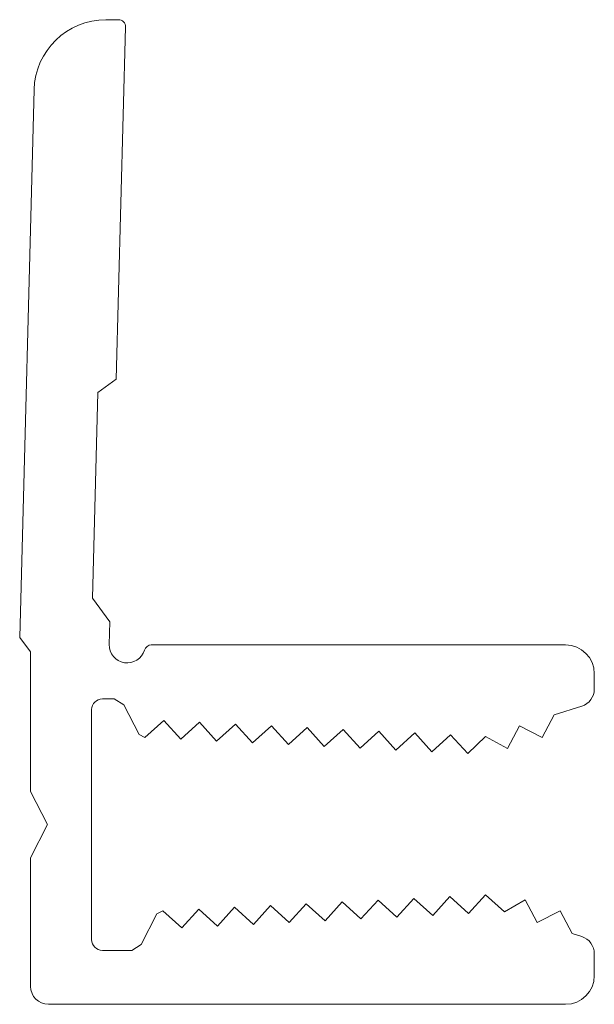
# Model space of a CAD drawing. Header units: millimetres. Extents: x -2.5 to 13.5, y -5 to 22.4.
import ezdxf

# ---------------------------------------------------------------- set-up
doc = ezdxf.new("R2010")
doc.units = ezdxf.units.MM

msp = doc.modelspace()

# ---------------------------------------------------------------- linework, layer by layer
at = {"color": 7, "linetype": 'Continuous', "lineweight": 15}
for p, q in [((0.245, 22.4), (-0.103, 22.4)), ((0.187, 12.4), (0.445, 22.195)), ((-2.102, 20.453), (-2.504, 5.205)), ((-0.323, 12.023), (0.187, 12.4)), ((-0.473, 6.301), (-0.323, 12.023)), ((0.009, 5.647), (-0.473, 6.301)), ((-0.008, 5.013), (0.009, 5.647)), ((-2.504, 5.205), (-2.2, 4.812)), ((12.7, 5), (1.162, 5)), ((-2.2, 4.812), (-2.2, 0.92)), ((13.5, 3.774), (13.5, 4.2)), ((-0.2, 3.5), (0.129, 3.5)), ((0.129, 3.5), (0.396, 3.337)), ((0.396, 3.337), (0.82, 2.509)), ((12.381, 3.055), (13.15, 3.297)), ((-0.5, -3.2), (-0.5, 3.2)), ((12.047, 2.425), (12.381, 3.055)), ((0.984, 2.426), (1.508, 2.9)), ((1.508, 2.9), (1.983, 2.376)), ((1.983, 2.376), (2.507, 2.85)), ((2.507, 2.85), (2.981, 2.326)), ((2.981, 2.326), (3.506, 2.8)), ((3.506, 2.8), (3.98, 2.276)), ((3.98, 2.276), (4.505, 2.75)), ((4.505, 2.75), (4.979, 2.226)), ((11.079, 2.12), (11.413, 2.749)), ((11.413, 2.749), (12.047, 2.425)), ((0.82, 2.509), (0.984, 2.426)), ((4.979, 2.226), (5.503, 2.7)), ((5.503, 2.7), (5.978, 2.176)), ((5.978, 2.176), (6.502, 2.65)), ((6.502, 2.65), (6.976, 2.126)), ((6.976, 2.126), (7.501, 2.601)), ((7.501, 2.601), (7.975, 2.076)), ((7.975, 2.076), (8.5, 2.551)), ((8.5, 2.551), (8.974, 2.026)), ((8.974, 2.026), (9.498, 2.501)), ((9.498, 2.501), (9.973, 1.976)), ((9.973, 1.976), (10.47, 2.45)), ((10.47, 2.45), (11.079, 2.12)), ((-2.2, 0.92), (-1.731, 0)), ((-1.731, 0), (-2.2, -0.92)), ((-2.2, -0.92), (-2.2, -4.5)), ((6.477, -2.151), (6.003, -2.675)), ((7.001, -2.626), (6.477, -2.151)), ((7.476, -2.101), (7.001, -2.626)), ((8, -2.576), (7.476, -2.101)), ((8.475, -2.051), (8, -2.576)), ((8.999, -2.526), (8.475, -2.051)), ((9.473, -2.001), (8.999, -2.526)), ((9.998, -2.476), (9.473, -2.001)), ((10.472, -1.951), (9.998, -2.476)), ((10.996, -2.426), (10.472, -1.951)), ((11.578, -2.095), (10.996, -2.426)), ((11.912, -2.724), (11.578, -2.095)), ((1.483, -2.401), (1.319, -2.484)), ((2.008, -2.875), (1.483, -2.401)), ((2.482, -2.351), (2.008, -2.875)), ((3.006, -2.825), (2.482, -2.351)), ((3.481, -2.301), (3.006, -2.825)), ((4.005, -2.775), (3.481, -2.301)), ((4.48, -2.251), (4.005, -2.775)), ((5.004, -2.725), (4.48, -2.251)), ((5.478, -2.201), (5.004, -2.725)), ((6.003, -2.675), (5.478, -2.201)), ((12.547, -2.4), (11.912, -2.724)), ((12.881, -3.03), (12.547, -2.4)), ((1.319, -2.484), (0.882, -3.337)), ((13.15, -3.115), (12.881, -3.03)), ((0.615, -3.5), (-0.2, -3.5)), ((0.882, -3.337), (0.615, -3.5)), ((13.5, -4.2), (13.5, -3.592)), ((-1.7, -5), (12.7, -5))]:
    msp.add_line(p, q, dxfattribs=at)
for centre, radius, start, end in [((-0.103, 20.4), 2, 90, 178.4803), ((0.245, 22.2), 0.2, 358.4793, 90), ((0.492, 5), 0.5, 178.4902, 343.4031), ((1.162, 4.8), 0.2, 90, 163.3869), ((12.7, 4.2), 0.8, 0, 90), ((13, 3.774), 0.5, 287.5, 0), ((-0.2, 3.2), 0.3, 90, 180), ((-0.2, -3.2), 0.3, 180, 270), ((13, -3.592), 0.5, 0, 72.5), ((12.7, -4.2), 0.8, 270, 0), ((-1.7, -4.5), 0.5, 180, 270)]:
    msp.add_arc(centre, radius, start, end, dxfattribs=at)

doc.saveas('drawing.dxf')
